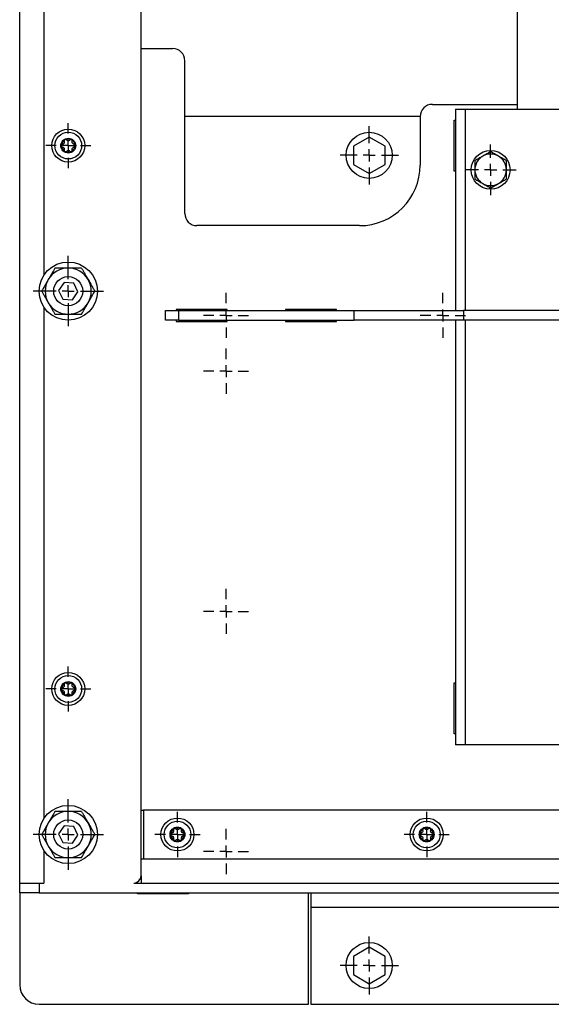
# Model space of a CAD drawing. Header units: millimetres. Extents: x 463 to 2096, y -476 to 715.
# Tile 3 of 8: x 767 to 986, y -193 to 213. Entities that reach past the tile are written whole.
import ezdxf

# ---------------------------------------------------------------- set-up
doc = ezdxf.new("R2010")
doc.units = ezdxf.units.MM
doc.layers.add('FOND_DE_PLAN', color=7, linetype='Continuous')

# ---------------------------------------------------------------- blocks, each defined once
blk = doc.blocks.new('SW_CENTERMARKSYMBOL_3')
at = {"layer": 'FOND_DE_PLAN', "color": 0}
for p, q in [((0, 5), (0, 14.5)), ((-5, 0), (-14.5, 0)), ((0, 0), (-2.5, 0)), ((0, 0), (0, 2.5)), ((0, 0), (0, -2.5)), ((0, 0), (2.5, 0)), ((5, 0), (14.5, 0)), ((0, -5), (0, -14.5))]:
    blk.add_line(p, q, dxfattribs=at)
blk = doc.blocks.new('SW_CENTERMARKSYMBOL_4')
at = {"layer": 'FOND_DE_PLAN', "color": 0}
for p, q in [((0, 5), (0, 14.5)), ((-5, 0), (-14.5, 0)), ((0, 0), (-2.5, 0)), ((0, 0), (0, 2.5)), ((0, 0), (0, -2.5)), ((0, 0), (2.5, 0)), ((5, 0), (14.5, 0)), ((0, -5), (0, -14.5))]:
    blk.add_line(p, q, dxfattribs=at)
blk = doc.blocks.new('SW_CENTERMARKSYMBOL_8')
at = {"layer": 'FOND_DE_PLAN', "color": 0}
for p, q in [((0, 5), (0, 9.3)), ((-5, 0), (-9.3, 0)), ((0, 0), (-2.5, 0)), ((0, 0), (0, 2.5)), ((0, 0), (0, -2.5)), ((0, 0), (2.5, 0)), ((5, 0), (9.3, 0)), ((0, -5), (0, -9.3))]:
    blk.add_line(p, q, dxfattribs=at)
blk = doc.blocks.new('SW_CENTERMARKSYMBOL_9')
at = {"layer": 'FOND_DE_PLAN', "color": 0}
for p, q in [((0, 5), (0, 9.3)), ((-5, 0), (-9.3, 0)), ((0, 0), (-2.5, 0)), ((0, 0), (0, 2.5)), ((0, 0), (0, -2.5)), ((0, 0), (2.5, 0)), ((5, 0), (9.3, 0)), ((0, -5), (0, -9.3))]:
    blk.add_line(p, q, dxfattribs=at)
blk = doc.blocks.new('SW_CENTERMARKSYMBOL_12')
at = {"layer": 'FOND_DE_PLAN', "color": 0}
for p, q in [((0, 5), (0, 10.5)), ((-5, 0), (-10.5, 0)), ((0, 0), (-2.5, 0)), ((0, 0), (0, 2.5)), ((0, 0), (0, -2.5)), ((0, 0), (2.5, 0)), ((5, 0), (10.5, 0)), ((0, -5), (0, -10.5))]:
    blk.add_line(p, q, dxfattribs=at)
blk = doc.blocks.new('SW_CENTERMARKSYMBOL_14')
at = {"layer": 'FOND_DE_PLAN', "color": 0}
for p, q in [((0, 5), (0, 9.3)), ((-5, 0), (-9.3, 0)), ((0, 0), (-2.5, 0)), ((0, 0), (0, 2.5)), ((0, 0), (0, -2.5)), ((0, 0), (2.5, 0)), ((5, 0), (9.3, 0)), ((0, -5), (0, -9.3))]:
    blk.add_line(p, q, dxfattribs=at)
blk = doc.blocks.new('SW_CENTERMARKSYMBOL_16')
at = {"layer": 'FOND_DE_PLAN', "color": 0}
for p, q in [((0, 5), (0, 9.3)), ((-5, 0), (-9.3, 0)), ((0, 0), (-2.5, 0)), ((0, 0), (0, 2.5)), ((0, 0), (0, -2.5)), ((0, 0), (2.5, 0)), ((5, 0), (9.3, 0)), ((0, -5), (0, -9.3))]:
    blk.add_line(p, q, dxfattribs=at)
blk = doc.blocks.new('SW_CENTERMARKSYMBOL_18')
at = {"layer": 'FOND_DE_PLAN', "color": 0}
for p, q in [((0, 5), (0, 12)), ((-5, 0), (-12, 0)), ((0, 0), (-2.5, 0)), ((0, 0), (0, 2.5)), ((0, 0), (0, -2.5)), ((0, 0), (2.5, 0)), ((5, 0), (12, 0)), ((0, -5), (0, -12))]:
    blk.add_line(p, q, dxfattribs=at)
blk = doc.blocks.new('SW_CENTERMARKSYMBOL_19')
at = {"layer": 'FOND_DE_PLAN', "color": 0}
for p, q in [((0, 5), (0, 12)), ((-5, 0), (-12, 0)), ((0, 0), (-2.5, 0)), ((0, 0), (0, 2.5)), ((0, 0), (0, -2.5)), ((0, 0), (2.5, 0)), ((5, 0), (12, 0)), ((0, -5), (0, -12))]:
    blk.add_line(p, q, dxfattribs=at)
blk = doc.blocks.new('SW_CENTERMARKSYMBOL_23')
at = {"layer": 'FOND_DE_PLAN', "color": 0}
for p, q in [((0, 5), (0, 9.3)), ((-5, 0), (-9.3, 0)), ((0, 0), (-2.5, 0)), ((0, 0), (0, 2.5)), ((0, 0), (0, -2.5)), ((0, 0), (2.5, 0)), ((5, 0), (9.3, 0)), ((0, -5), (0, -9.3))]:
    blk.add_line(p, q, dxfattribs=at)
blk = doc.blocks.new('SW_CENTERMARKSYMBOL_24')
at = {"layer": 'FOND_DE_PLAN', "color": 0}
for p, q in [((0, 5), (0, 9.3)), ((-5, 0), (-9.3, 0)), ((0, 0), (-2.5, 0)), ((0, 0), (0, 2.5)), ((0, 0), (0, -2.5)), ((0, 0), (2.5, 0)), ((5, 0), (9.3, 0)), ((0, -5), (0, -9.3))]:
    blk.add_line(p, q, dxfattribs=at)
blk = doc.blocks.new('SW_CENTERMARKSYMBOL_25')
at = {"layer": 'FOND_DE_PLAN', "color": 0}
for p, q in [((0, 5), (0, 9.3)), ((-5, 0), (-9.3, 0)), ((0, 0), (-2.5, 0)), ((0, 0), (0, 2.5)), ((0, 0), (0, -2.5)), ((0, 0), (2.5, 0)), ((5, 0), (9.3, 0)), ((0, -5), (0, -9.3))]:
    blk.add_line(p, q, dxfattribs=at)
blk = doc.blocks.new('SW_CENTERMARKSYMBOL_26')
at = {"layer": 'FOND_DE_PLAN', "color": 0}
for p, q in [((0, 5), (0, 9.3)), ((-5, 0), (-9.3, 0)), ((0, 0), (-2.5, 0)), ((0, 0), (0, 2.5)), ((0, 0), (0, -2.5)), ((0, 0), (2.5, 0)), ((5, 0), (9.3, 0)), ((0, -5), (0, -9.3))]:
    blk.add_line(p, q, dxfattribs=at)
blk = doc.blocks.new('SW_CENTERMARKSYMBOL_27')
at = {"layer": 'FOND_DE_PLAN', "color": 0}
for p, q in [((0, 5), (0, 9.3)), ((-5, 0), (-9.3, 0)), ((0, 0), (-2.5, 0)), ((0, 0), (0, 2.5)), ((0, 0), (0, -2.5)), ((0, 0), (2.5, 0)), ((5, 0), (9.3, 0)), ((0, -5), (0, -9.3))]:
    blk.add_line(p, q, dxfattribs=at)

msp = doc.modelspace()

# ---------------------------------------------------------------- linework, layer by layer
at = {"color": 7, "linetype": 'Continuous', "lineweight": 25}
for p, q in [((767.1, -143.1), (767.1, 390.9)), ((777.1, 390.9), (777.1, 107.53)), ((817.1, -140.1), (817.1, 377.93)), ((972.1, 354.9), (972.1, 175.9)), ((817.1, 200.9), (830.1, 200.9)), ((835.1, 132.9), (835.1, 195.9)), ((937.1, 177.9), (972.1, 177.9)), ((946.6, 175.9), (946.6, 92.9)), ((946.6, 175.9), (950.6, 175.9)), ((950.6, 175.9), (1021.6, 175.9)), ((932.1, 172.9), (835.1, 172.9)), ((932.1, 172.9), (932.1, 152.9)), ((946.1, 150.4), (946.1, 171.4)), ((946.1, 171.4), (946.6, 171.4)), ((911.1, 164.4), (904.6, 160.65)), ((917.6, 160.65), (911.1, 164.4)), ((904.6, 160.65), (904.6, 153.14)), ((917.6, 153.14), (917.6, 160.65)), ((904.6, 153.14), (911.1, 149.39)), ((911.1, 149.39), (917.6, 153.14)), ((946.6, 150.4), (946.1, 150.4)), ((907.1, 127.9), (840.1, 127.9)), ((785.37, 104.5), (783.11, 101.2)), ((789.36, 104.2), (785.37, 104.5)), ((791.09, 100.59), (789.36, 104.2)), ((783.11, 101.2), (784.84, 97.59)), ((784.84, 97.59), (788.83, 97.29)), ((788.83, 97.29), (791.09, 100.59)), ((777.1, 94.26), (777.1, -116.47)), ((852.6, 93.4), (831.6, 93.4)), ((831.6, 93.4), (831.6, 92.9)), ((842.1, 93.4), (842.1, 92.9)), ((845.6, 92.9), (845.78, 93.4)), ((846.96, 92.9), (847.18, 93.4)), ((850.72, 93.29), (850.93, 93.4)), ((852.6, 92.9), (852.6, 93.4)), ((897.6, 93.4), (876.6, 93.4)), ((876.6, 93.4), (876.6, 92.9)), ((897.6, 92.9), (897.6, 93.4)), ((827.1, 88.9), (827.1, 92.9)), ((827.1, 92.9), (832.59, 92.9)), ((832.59, 92.9), (832.59, 88.9)), ((832.59, 92.9), (904.84, 92.9)), ((904.84, 88.9), (904.84, 92.9)), ((904.84, 92.9), (949.92, 92.9)), ((949.92, 92.9), (949.92, 88.9)), ((1022.28, 92.9), (949.92, 92.9)), ((832.59, 88.9), (827.1, 88.9)), ((831.6, 88.9), (831.6, 88.4)), ((831.6, 88.4), (852.6, 88.4)), ((832.59, 88.9), (904.84, 88.9)), ((842.1, 88.9), (842.1, 88.4)), ((845.78, 88.4), (845.6, 88.9)), ((847.18, 88.4), (846.96, 88.9)), ((850.93, 88.4), (850.72, 88.5)), ((852.6, 88.4), (852.6, 88.9)), ((876.6, 88.9), (876.6, 88.4)), ((876.6, 88.4), (897.6, 88.4)), ((897.6, 88.4), (897.6, 88.9)), ((949.92, 88.9), (904.84, 88.9)), ((946.6, 88.9), (946.6, -86.1)), ((1022.28, 88.9), (949.92, 88.9)), ((946.1, -60.6), (946.6, -60.6)), ((946.1, -81.6), (946.1, -60.6)), ((946.6, -81.6), (946.1, -81.6)), ((950.6, -86.1), (946.6, -86.1)), ((1021.6, -86.1), (950.6, -86.1)), ((817.1, -113.1), (818.1, -113.1)), ((818.1, -113.1), (818.1, -133.1)), ((1154.1, -113.1), (818.1, -113.1)), ((785.37, -119.5), (783.11, -122.8)), ((789.36, -119.8), (785.37, -119.5)), ((791.09, -123.41), (789.36, -119.8)), ((783.11, -122.8), (784.84, -126.41)), ((788.83, -126.71), (791.09, -123.41)), ((777.1, -129.74), (777.1, -143.1)), ((784.84, -126.41), (788.83, -126.71)), ((817.1, -133.1), (818.1, -133.1)), ((818.1, -133.1), (1154.1, -133.1)), ((817.1, -140.1), (817.1, -143.1)), ((767.1, -147.1), (767.1, -143.1)), ((767.1, -143.1), (775.1, -143.1)), ((775.1, -143.1), (775.1, -147.1)), ((775.1, -143.1), (777.1, -143.1)), ((814.1, -143.1), (1158.1, -143.1)), ((775.1, -147.1), (767.1, -147.1)), ((767.1, -147.1), (767.1, -185.1)), ((775.1, -147.1), (1197.1, -147.1)), ((815.6, -147.6), (815.6, -147.1)), ((836.6, -147.6), (815.6, -147.6)), ((836.6, -147.1), (836.6, -147.6)), ((886.1, -193.1), (886.1, -147.1)), ((887.1, -147.1), (887.1, -153.1)), ((887.1, -153.1), (1085.1, -153.1)), ((887.1, -153.1), (887.1, -193.1)), ((911.1, -169.6), (904.6, -173.35)), ((917.6, -173.35), (911.1, -169.6)), ((904.6, -173.35), (904.6, -180.86)), ((917.6, -180.86), (917.6, -173.35)), ((904.6, -180.86), (911.1, -184.61)), ((911.1, -184.61), (917.6, -180.86)), ((775.1, -193.1), (886.1, -193.1)), ((887.1, -193.1), (1085.1, -193.1))]:
    msp.add_line(p, q, dxfattribs=at)
at = {"color": 8, "linetype": 'Continuous', "lineweight": 25}
for p, q in [((950.6, 175.9), (950.6, 92.9)), ((950.6, 88.9), (950.6, -86.1))]:
    msp.add_line(p, q, dxfattribs=at)
at = {"color": 7, "linetype": 'Continuous', "lineweight": 25, "flags": 128}
for points in [[(849.79, 92.9), (850.14, 93.24), (850.34, 93.4)], [(850.2, 92.9), (850.42, 93.08), (850.72, 93.29)], [(850.34, 88.4), (850.14, 88.55), (849.79, 88.9)], [(850.72, 88.5), (850.42, 88.71), (850.2, 88.9)]]:
    msp.add_lwpolyline(points, dxfattribs=at)
at = {"color": 7, "linetype": 'Continuous', "lineweight": 25}
for centre, radius in [((787.1, 160.9), 6.8), ((787.1, 160.9), 5.52), ((787.1, 160.9), 3.06), ((911.1, 156.9), 9.5), ((961.1, 150.9), 8), ((787.1, 100.9), 12), ((787.1, 100.9), 6), ((787.1, -63.1), 6.8), ((787.1, -63.1), 5.52), ((787.1, -63.1), 3.06), ((787.1, -123.1), 12), ((787.1, -123.1), 6), ((832.1, -123.1), 6.8), ((832.1, -123.1), 5.52), ((934.77, -123.1), 6.8), ((934.77, -123.1), 5.52), ((832.1, -123.1), 3.06), ((934.77, -123.1), 3.06), ((911.1, -177.1), 9.5)]:
    msp.add_circle(centre, radius, dxfattribs=at)
for centre, radius, start, end in [((830.1, 195.9), 5, 0, 90), ((937.1, 172.9), 5, 90, 180), ((787.1, 160.9), 2.76, 120, 180), ((787.1, 160.9), 2.76, 60, 120), ((787.1, 160.9), 2.76, 0, 60), ((787.1, 160.9), 2.76, 180, 240), ((787.1, 160.9), 2.76, 240, 300), ((787.1, 160.9), 2.76, 300, 0), ((961.1, 150.9), 6.5, 120, 180), ((961.1, 150.9), 6.5, 60, 120), ((961.1, 150.9), 6.5, 0, 60), ((907.1, 152.9), 25, 270, 0), ((961.1, 150.9), 6.5, 180, 240), ((961.1, 150.9), 6.5, 300, 0), ((961.1, 150.9), 6.5, 240, 300), ((840.1, 132.9), 5, 180, 270), ((787.1, 100.9), 9.5, 90, 150), ((787.1, 100.9), 9.5, 30, 90), ((787.1, 100.9), 9.5, 150, 210), ((787.1, 100.9), 9.5, 330, 30), ((787.1, 100.9), 9.5, 210, 270), ((787.1, 100.9), 9.5, 270, 330), ((787.1, -63.1), 2.76, 120, 180), ((787.1, -63.1), 2.76, 60, 120), ((787.1, -63.1), 2.76, 0, 60), ((787.1, -63.1), 2.76, 180, 240), ((787.1, -63.1), 2.76, 300, 0), ((787.1, -63.1), 2.76, 240, 300), ((787.1, -123.1), 9.5, 90, 150), ((787.1, -123.1), 9.5, 30, 90), ((787.1, -123.1), 9.5, 150, 210), ((787.1, -123.1), 9.5, 330, 30), ((832.1, -123.1), 2.76, 120, 180), ((832.1, -123.1), 2.76, 60, 120), ((832.1, -123.1), 2.76, 0, 60), ((934.77, -123.1), 2.76, 120, 180), ((934.77, -123.1), 2.76, 60, 120), ((934.77, -123.1), 2.76, 0, 60), ((832.1, -123.1), 2.76, 180, 240), ((832.1, -123.1), 2.76, 240, 300), ((832.1, -123.1), 2.76, 300, 0), ((934.77, -123.1), 2.76, 180, 240), ((934.77, -123.1), 2.76, 240, 300), ((934.77, -123.1), 2.76, 300, 0), ((787.1, -123.1), 9.5, 210, 270), ((787.1, -123.1), 9.5, 270, 330), ((814.1, -140.1), 3, 270, 0), ((775.1, -185.1), 8, 180, 270)]:
    msp.add_arc(centre, radius, start, end, dxfattribs=at)
for points, knots in [([(785.45, 162.59), (785.48, 162.48), (785.5, 162.37), (785.47, 162.13), (785.43, 162.01), (785.31, 161.79), (785.22, 161.69), (785.03, 161.55), (784.92, 161.51), (784.81, 161.48)], [0, 0, 0, 0, 0.25, 0.25, 0.5, 0.5, 0.75, 0.75, 1, 1, 1, 1]), ([(785.72, 163.29), (785.6, 163.21), (785.51, 163.1), (785.41, 162.85), (785.41, 162.71), (785.45, 162.59)], [0, 0, 0, 0, 0.5, 0.5, 1, 1, 1, 1]), ([(786.46, 163.17), (786.38, 163.27), (786.26, 163.33), (785.99, 163.38), (785.85, 163.36), (785.72, 163.29)], [0, 0, 0, 0, 0.5, 0.5, 1, 1, 1, 1]), ([(787.74, 163.17), (787.67, 163.09), (787.57, 163.02), (787.35, 162.92), (787.23, 162.9), (786.98, 162.9), (786.85, 162.92), (786.63, 163.02), (786.54, 163.09), (786.46, 163.17)], [0, 0, 0, 0, 0.25, 0.25, 0.5, 0.5, 0.75, 0.75, 1, 1, 1, 1]), ([(788.48, 163.29), (788.36, 163.36), (788.21, 163.38), (787.95, 163.33), (787.83, 163.27), (787.74, 163.17)], [0, 0, 0, 0, 0.5, 0.5, 1, 1, 1, 1]), ([(788.76, 162.59), (788.79, 162.71), (788.79, 162.85), (788.7, 163.1), (788.61, 163.21), (788.48, 163.29)], [0, 0, 0, 0, 0.5, 0.5, 1, 1, 1, 1]), ([(789.4, 161.48), (789.29, 161.51), (789.18, 161.55), (788.99, 161.69), (788.9, 161.79), (788.77, 162), (788.73, 162.13), (788.71, 162.36), (788.72, 162.48), (788.76, 162.59)], [0, 0, 0, 0, 0.25, 0.25, 0.5, 0.5, 0.75, 0.75, 1, 1, 1, 1]), ([(784.81, 161.48), (784.69, 161.45), (784.57, 161.38), (784.4, 161.18), (784.34, 161.04), (784.34, 160.9)], [0, 0, 0, 0, 0.5, 0.5, 1, 1, 1, 1]), ([(784.34, 160.9), (784.34, 160.75), (784.39, 160.62), (784.57, 160.41), (784.69, 160.34), (784.81, 160.31)], [0, 0, 0, 0, 0.5, 0.5, 1, 1, 1, 1]), ([(784.81, 160.31), (784.92, 160.29), (785.03, 160.24), (785.22, 160.1), (785.31, 160.01), (785.43, 159.79), (785.47, 159.66), (785.5, 159.43), (785.48, 159.31), (785.45, 159.2)], [0, 0, 0, 0, 0.25, 0.25, 0.5, 0.5, 0.75, 0.75, 1, 1, 1, 1]), ([(785.45, 159.2), (785.41, 159.08), (785.41, 158.94), (785.51, 158.69), (785.6, 158.58), (785.72, 158.5)], [0, 0, 0, 0, 0.5, 0.5, 1, 1, 1, 1]), ([(785.72, 158.5), (785.84, 158.43), (785.99, 158.41), (786.26, 158.46), (786.38, 158.52), (786.46, 158.62)], [0, 0, 0, 0, 0.5, 0.5, 1, 1, 1, 1]), ([(786.46, 158.62), (786.54, 158.7), (786.63, 158.77), (786.85, 158.87), (786.98, 158.9), (787.23, 158.9), (787.35, 158.87), (787.57, 158.77), (787.67, 158.7), (787.74, 158.62)], [0, 0, 0, 0, 0.25, 0.25, 0.5, 0.5, 0.75, 0.75, 1, 1, 1, 1]), ([(787.74, 158.62), (787.83, 158.52), (787.95, 158.46), (788.21, 158.41), (788.36, 158.43), (788.48, 158.5)], [0, 0, 0, 0, 0.5, 0.5, 1, 1, 1, 1]), ([(788.48, 158.5), (788.6, 158.58), (788.7, 158.69), (788.79, 158.94), (788.79, 159.08), (788.76, 159.2)], [0, 0, 0, 0, 0.5, 0.5, 1, 1, 1, 1]), ([(788.76, 159.2), (788.72, 159.31), (788.71, 159.42), (788.73, 159.66), (788.77, 159.79), (788.9, 160), (788.98, 160.1), (789.18, 160.24), (789.29, 160.29), (789.4, 160.31)], [0, 0, 0, 0, 0.25, 0.25, 0.5, 0.5, 0.75, 0.75, 1, 1, 1, 1]), ([(789.86, 160.9), (789.86, 161.04), (789.81, 161.18), (789.64, 161.38), (789.52, 161.45), (789.4, 161.48)], [0, 0, 0, 0, 0.5, 0.5, 1, 1, 1, 1]), ([(789.4, 160.31), (789.52, 160.34), (789.64, 160.41), (789.81, 160.61), (789.86, 160.75), (789.86, 160.9)], [0, 0, 0, 0, 0.5, 0.5, 1, 1, 1, 1]), ([(961.1, 158.4), (960.58, 158.1), (960.04, 157.79), (959.23, 157.32), (958.96, 157.16), (958.41, 156.84), (958.13, 156.68), (957.85, 156.52)], [0, 0, 0, 0, 0.5, 0.5, 0.75, 0.75, 1, 1, 1, 1]), ([(964.35, 156.52), (964.08, 156.68), (963.8, 156.84), (963.25, 157.16), (962.98, 157.32), (962.17, 157.79), (961.63, 158.09), (961.1, 158.4)], [0, 0, 0, 0, 0.25, 0.25, 0.5, 0.5, 1, 1, 1, 1]), ([(957.85, 156.52), (957.3, 156.2), (956.75, 155.89), (955.67, 155.26), (955.13, 154.95), (954.6, 154.65)], [0, 0, 0, 0, 0.5, 0.5, 1, 1, 1, 1]), ([(954.6, 154.65), (954.6, 154.03), (954.6, 153.42), (954.6, 152.17), (954.6, 151.53), (954.6, 150.9)], [0, 0, 0, 0, 0.5, 0.5, 1, 1, 1, 1]), ([(967.6, 154.65), (967.07, 154.95), (966.54, 155.26), (965.45, 155.89), (964.91, 156.2), (964.35, 156.52)], [0, 0, 0, 0, 0.5, 0.5, 1, 1, 1, 1]), ([(967.6, 150.9), (967.6, 151.21), (967.6, 151.53), (967.6, 152.17), (967.6, 152.48), (967.6, 153.42), (967.6, 154.04), (967.6, 154.65)], [0, 0, 0, 0, 0.25, 0.25, 0.5, 0.5, 1, 1, 1, 1]), ([(954.6, 150.9), (954.6, 150.58), (954.6, 150.26), (954.6, 149.62), (954.6, 149.31), (954.6, 148.37), (954.6, 147.75), (954.6, 147.14)], [0, 0, 0, 0, 0.25, 0.25, 0.5, 0.5, 1, 1, 1, 1]), ([(967.6, 147.14), (967.6, 147.76), (967.6, 148.37), (967.6, 149.62), (967.6, 150.26), (967.6, 150.9)], [0, 0, 0, 0, 0.5, 0.5, 1, 1, 1, 1]), ([(954.6, 147.14), (955.13, 146.84), (955.67, 146.53), (956.75, 145.9), (957.3, 145.59), (957.85, 145.27)], [0, 0, 0, 0, 0.5, 0.5, 1, 1, 1, 1]), ([(964.35, 145.27), (964.91, 145.59), (965.45, 145.9), (966.54, 146.53), (967.07, 146.84), (967.6, 147.14)], [0, 0, 0, 0, 0.5, 0.5, 1, 1, 1, 1]), ([(957.85, 145.27), (958.13, 145.11), (958.41, 144.95), (958.95, 144.63), (959.23, 144.47), (960.04, 144), (960.57, 143.7), (961.1, 143.39)], [0, 0, 0, 0, 0.25, 0.25, 0.5, 0.5, 1, 1, 1, 1]), ([(961.1, 143.39), (961.63, 143.69), (962.16, 144), (962.97, 144.47), (963.25, 144.63), (963.8, 144.95), (964.08, 145.11), (964.35, 145.27)], [0, 0, 0, 0, 0.5, 0.5, 0.75, 0.75, 1, 1, 1, 1]), ([(781.62, 110.4), (781.19, 109.65), (780.75, 108.89), (780.06, 107.7), (779.83, 107.3), (779.36, 106.48), (779.12, 106.06), (778.88, 105.65)], [0, 0, 0, 0, 0.5, 0.5, 0.75, 0.75, 1, 1, 1, 1]), ([(787.1, 110.4), (786.15, 110.4), (785.21, 110.4), (783.36, 110.4), (782.48, 110.4), (781.62, 110.4)], [0, 0, 0, 0, 0.5, 0.5, 1, 1, 1, 1]), ([(792.59, 110.4), (791.73, 110.4), (790.85, 110.4), (789.48, 110.4), (789.02, 110.4), (788.07, 110.4), (787.58, 110.4), (787.1, 110.4)], [0, 0, 0, 0, 0.5, 0.5, 0.75, 0.75, 1, 1, 1, 1]), ([(792.59, 110.4), (792.8, 110.03), (793.02, 109.65), (793.46, 108.88), (793.69, 108.49), (794.15, 107.69), (794.38, 107.29), (794.73, 106.68), (794.85, 106.48), (795.09, 106.06), (795.21, 105.85), (795.33, 105.65)], [0, 0, 0, 0, 0.25, 0.25, 0.5, 0.5, 0.75, 0.75, 0.875, 0.875, 1, 1, 1, 1]), ([(778.88, 105.65), (778.4, 104.82), (777.93, 104.01), (777, 102.41), (776.56, 101.64), (776.13, 100.9)], [0, 0, 0, 0, 0.5, 0.5, 1, 1, 1, 1]), ([(795.33, 105.65), (795.81, 104.81), (796.28, 104), (796.97, 102.8), (797.2, 102.41), (797.64, 101.64), (797.86, 101.26), (798.07, 100.9)], [0, 0, 0, 0, 0.5, 0.5, 0.75, 0.75, 1, 1, 1, 1]), ([(776.13, 100.9), (776.35, 100.53), (776.56, 100.15), (777.01, 99.38), (777.23, 98.99), (777.69, 98.19), (777.92, 97.79), (778.28, 97.18), (778.4, 96.98), (778.63, 96.56), (778.75, 96.35), (778.88, 96.15)], [0, 0, 0, 0, 0.25, 0.25, 0.5, 0.5, 0.75, 0.75, 0.875, 0.875, 1, 1, 1, 1]), ([(795.33, 96.15), (795.81, 96.97), (796.28, 97.78), (797.2, 99.39), (797.64, 100.15), (798.07, 100.9)], [0, 0, 0, 0, 0.5, 0.5, 1, 1, 1, 1]), ([(778.88, 96.15), (779.36, 95.31), (779.83, 94.5), (780.52, 93.3), (780.75, 92.91), (781.19, 92.14), (781.41, 91.76), (781.62, 91.4)], [0, 0, 0, 0, 0.5, 0.5, 0.75, 0.75, 1, 1, 1, 1]), ([(792.59, 91.4), (793.02, 92.14), (793.46, 92.9), (794.14, 94.09), (794.37, 94.49), (794.85, 95.31), (795.09, 95.73), (795.33, 96.15)], [0, 0, 0, 0, 0.5, 0.5, 0.75, 0.75, 1, 1, 1, 1]), ([(851.46, 93.17), (851.38, 93.27), (851.26, 93.33), (850.99, 93.38), (850.85, 93.36), (850.72, 93.29)], [0, 0, 0, 0, 0.5, 0.5, 1, 1, 1, 1]), ([(781.62, 91.4), (782.48, 91.4), (783.36, 91.4), (784.72, 91.4), (785.19, 91.4), (786.13, 91.4), (786.62, 91.4), (787.1, 91.4)], [0, 0, 0, 0, 0.5, 0.5, 0.75, 0.75, 1, 1, 1, 1]), ([(787.1, 91.4), (788.06, 91.4), (788.99, 91.4), (790.84, 91.4), (791.73, 91.4), (792.59, 91.4)], [0, 0, 0, 0, 0.5, 0.5, 1, 1, 1, 1]), ([(850.72, 93.29), (850.71, 93.28), (850.65, 93.24), (850.55, 93.15), (850.47, 93.02), (850.45, 92.93), (850.44, 92.9)], [0, 0, 0, 0, 0.061598, 0.426656, 0.793967, 1, 1, 1, 1]), ([(852.6, 93.07), (852.58, 93.04), (852.49, 92.97), (852.29, 92.9), (852.04, 92.89), (851.8, 92.94), (851.61, 93.04), (851.51, 93.13), (851.46, 93.17)], [0, 0, 0, 0, 0.086537, 0.283636, 0.481776, 0.656616, 0.839895, 1, 1, 1, 1]), ([(850.45, 88.9), (850.45, 88.86), (850.47, 88.75), (850.58, 88.61), (850.68, 88.54), (850.72, 88.5)], [0, 0, 0, 0, 0.254897, 0.677246, 1, 1, 1, 1]), ([(850.72, 88.5), (850.84, 88.43), (850.99, 88.41), (851.26, 88.46), (851.38, 88.52), (851.46, 88.62)], [0, 0, 0, 0, 0.5, 0.5, 1, 1, 1, 1]), ([(851.46, 88.62), (851.53, 88.68), (851.66, 88.79), (851.91, 88.89), (852.17, 88.91), (852.4, 88.85), (852.55, 88.79), (852.6, 88.74), (852.6, 88.74)], [0, 0, 0, 0, 0.237191, 0.435876, 0.63561, 0.811857, 0.99661, 1, 1, 1, 1]), ([(785.72, -60.71), (785.6, -60.79), (785.51, -60.9), (785.41, -61.15), (785.41, -61.29), (785.45, -61.41)], [0, 0, 0, 0, 0.5, 0.5, 1, 1, 1, 1]), ([(786.46, -60.83), (786.38, -60.73), (786.26, -60.67), (785.99, -60.62), (785.85, -60.64), (785.72, -60.71)], [0, 0, 0, 0, 0.5, 0.5, 1, 1, 1, 1]), ([(787.74, -60.83), (787.67, -60.91), (787.57, -60.98), (787.35, -61.08), (787.23, -61.1), (786.98, -61.1), (786.85, -61.08), (786.63, -60.98), (786.54, -60.91), (786.46, -60.83)], [0, 0, 0, 0, 0.25, 0.25, 0.5, 0.5, 0.75, 0.75, 1, 1, 1, 1]), ([(788.48, -60.71), (788.36, -60.64), (788.21, -60.62), (787.95, -60.67), (787.83, -60.73), (787.74, -60.83)], [0, 0, 0, 0, 0.5, 0.5, 1, 1, 1, 1]), ([(788.76, -61.41), (788.79, -61.29), (788.79, -61.15), (788.7, -60.9), (788.61, -60.79), (788.48, -60.71)], [0, 0, 0, 0, 0.5, 0.5, 1, 1, 1, 1]), ([(784.81, -62.52), (784.69, -62.55), (784.57, -62.62), (784.4, -62.82), (784.34, -62.96), (784.34, -63.1)], [0, 0, 0, 0, 0.5, 0.5, 1, 1, 1, 1]), ([(784.34, -63.1), (784.34, -63.25), (784.39, -63.38), (784.57, -63.59), (784.69, -63.66), (784.81, -63.69)], [0, 0, 0, 0, 0.5, 0.5, 1, 1, 1, 1]), ([(785.45, -61.41), (785.48, -61.52), (785.5, -61.63), (785.47, -61.87), (785.43, -61.99), (785.31, -62.21), (785.22, -62.31), (785.03, -62.45), (784.92, -62.49), (784.81, -62.52)], [0, 0, 0, 0, 0.25, 0.25, 0.5, 0.5, 0.75, 0.75, 1, 1, 1, 1]), ([(784.81, -63.69), (784.92, -63.71), (785.03, -63.76), (785.22, -63.9), (785.31, -63.99), (785.43, -64.21), (785.47, -64.34), (785.5, -64.57), (785.48, -64.69), (785.45, -64.8)], [0, 0, 0, 0, 0.25, 0.25, 0.5, 0.5, 0.75, 0.75, 1, 1, 1, 1]), ([(785.45, -64.8), (785.41, -64.92), (785.41, -65.06), (785.51, -65.31), (785.6, -65.42), (785.72, -65.5)], [0, 0, 0, 0, 0.5, 0.5, 1, 1, 1, 1]), ([(788.48, -65.5), (788.6, -65.42), (788.7, -65.31), (788.79, -65.06), (788.79, -64.92), (788.76, -64.8)], [0, 0, 0, 0, 0.5, 0.5, 1, 1, 1, 1]), ([(789.4, -62.52), (789.29, -62.49), (789.18, -62.45), (788.99, -62.31), (788.9, -62.21), (788.77, -62), (788.73, -61.87), (788.71, -61.64), (788.72, -61.52), (788.76, -61.41)], [0, 0, 0, 0, 0.25, 0.25, 0.5, 0.5, 0.75, 0.75, 1, 1, 1, 1]), ([(788.76, -64.8), (788.72, -64.69), (788.71, -64.58), (788.73, -64.34), (788.77, -64.21), (788.9, -64), (788.98, -63.9), (789.18, -63.76), (789.29, -63.71), (789.4, -63.69)], [0, 0, 0, 0, 0.25, 0.25, 0.5, 0.5, 0.75, 0.75, 1, 1, 1, 1]), ([(789.86, -63.1), (789.86, -62.96), (789.81, -62.82), (789.64, -62.62), (789.52, -62.55), (789.4, -62.52)], [0, 0, 0, 0, 0.5, 0.5, 1, 1, 1, 1]), ([(789.4, -63.69), (789.52, -63.66), (789.64, -63.59), (789.81, -63.39), (789.86, -63.25), (789.86, -63.1)], [0, 0, 0, 0, 0.5, 0.5, 1, 1, 1, 1]), ([(785.72, -65.5), (785.84, -65.57), (785.99, -65.59), (786.26, -65.54), (786.38, -65.48), (786.46, -65.38)], [0, 0, 0, 0, 0.5, 0.5, 1, 1, 1, 1]), ([(786.46, -65.38), (786.54, -65.3), (786.63, -65.23), (786.85, -65.13), (786.98, -65.1), (787.23, -65.1), (787.35, -65.13), (787.57, -65.23), (787.67, -65.3), (787.74, -65.38)], [0, 0, 0, 0, 0.25, 0.25, 0.5, 0.5, 0.75, 0.75, 1, 1, 1, 1]), ([(787.74, -65.38), (787.83, -65.48), (787.95, -65.54), (788.21, -65.59), (788.36, -65.57), (788.48, -65.5)], [0, 0, 0, 0, 0.5, 0.5, 1, 1, 1, 1]), ([(781.62, -113.6), (781.19, -114.35), (780.75, -115.11), (780.06, -116.3), (779.83, -116.7), (779.36, -117.52), (779.12, -117.94), (778.88, -118.35)], [0, 0, 0, 0, 0.5, 0.5, 0.75, 0.75, 1, 1, 1, 1]), ([(787.1, -113.6), (786.15, -113.6), (785.21, -113.6), (783.36, -113.6), (782.48, -113.6), (781.62, -113.6)], [0, 0, 0, 0, 0.5, 0.5, 1, 1, 1, 1]), ([(792.59, -113.6), (791.73, -113.6), (790.85, -113.6), (789.48, -113.6), (789.02, -113.6), (788.07, -113.6), (787.58, -113.6), (787.1, -113.6)], [0, 0, 0, 0, 0.5, 0.5, 0.75, 0.75, 1, 1, 1, 1]), ([(792.59, -113.6), (792.8, -113.97), (793.02, -114.35), (793.46, -115.12), (793.69, -115.51), (794.15, -116.31), (794.38, -116.71), (794.73, -117.32), (794.85, -117.52), (795.09, -117.94), (795.21, -118.15), (795.33, -118.35)], [0, 0, 0, 0, 0.25, 0.25, 0.5, 0.5, 0.75, 0.75, 0.875, 0.875, 1, 1, 1, 1]), ([(778.88, -118.35), (778.4, -119.18), (777.93, -119.99), (777, -121.59), (776.56, -122.36), (776.13, -123.1)], [0, 0, 0, 0, 0.5, 0.5, 1, 1, 1, 1]), ([(795.33, -118.35), (795.81, -119.19), (796.28, -120), (796.97, -121.2), (797.2, -121.59), (797.64, -122.36), (797.86, -122.74), (798.07, -123.1)], [0, 0, 0, 0, 0.5, 0.5, 0.75, 0.75, 1, 1, 1, 1]), ([(830.45, -121.41), (830.48, -121.52), (830.5, -121.63), (830.47, -121.87), (830.43, -121.99), (830.31, -122.21), (830.22, -122.31), (830.03, -122.45), (829.92, -122.49), (829.81, -122.52)], [0, 0, 0, 0, 0.25, 0.25, 0.5, 0.5, 0.75, 0.75, 1, 1, 1, 1]), ([(830.72, -120.71), (830.6, -120.79), (830.51, -120.9), (830.41, -121.15), (830.41, -121.29), (830.45, -121.41)], [0, 0, 0, 0, 0.5, 0.5, 1, 1, 1, 1]), ([(831.46, -120.83), (831.38, -120.73), (831.26, -120.67), (830.99, -120.62), (830.85, -120.64), (830.72, -120.71)], [0, 0, 0, 0, 0.5, 0.5, 1, 1, 1, 1]), ([(832.74, -120.83), (832.67, -120.91), (832.57, -120.98), (832.35, -121.08), (832.23, -121.1), (831.98, -121.1), (831.85, -121.08), (831.63, -120.98), (831.54, -120.91), (831.46, -120.83)], [0, 0, 0, 0, 0.25, 0.25, 0.5, 0.5, 0.75, 0.75, 1, 1, 1, 1]), ([(833.48, -120.71), (833.36, -120.64), (833.21, -120.62), (832.95, -120.67), (832.83, -120.73), (832.74, -120.83)], [0, 0, 0, 0, 0.5, 0.5, 1, 1, 1, 1]), ([(833.76, -121.41), (833.79, -121.29), (833.79, -121.15), (833.7, -120.9), (833.61, -120.79), (833.48, -120.71)], [0, 0, 0, 0, 0.5, 0.5, 1, 1, 1, 1]), ([(834.4, -122.52), (834.29, -122.49), (834.18, -122.45), (833.99, -122.31), (833.9, -122.21), (833.77, -122), (833.73, -121.87), (833.71, -121.64), (833.72, -121.52), (833.76, -121.41)], [0, 0, 0, 0, 0.25, 0.25, 0.5, 0.5, 0.75, 0.75, 1, 1, 1, 1]), ([(933.12, -121.41), (933.15, -121.52), (933.16, -121.63), (933.14, -121.87), (933.1, -121.99), (932.98, -122.21), (932.89, -122.31), (932.69, -122.45), (932.59, -122.49), (932.48, -122.52)], [0, 0, 0, 0, 0.25, 0.25, 0.5, 0.5, 0.75, 0.75, 1, 1, 1, 1]), ([(933.39, -120.71), (933.27, -120.79), (933.17, -120.9), (933.08, -121.15), (933.08, -121.29), (933.12, -121.41)], [0, 0, 0, 0, 0.5, 0.5, 1, 1, 1, 1]), ([(934.13, -120.83), (934.04, -120.73), (933.92, -120.67), (933.66, -120.62), (933.51, -120.64), (933.39, -120.71)], [0, 0, 0, 0, 0.5, 0.5, 1, 1, 1, 1]), ([(935.41, -120.83), (935.33, -120.91), (935.24, -120.98), (935.02, -121.08), (934.9, -121.1), (934.65, -121.1), (934.52, -121.08), (934.3, -120.98), (934.21, -120.91), (934.13, -120.83)], [0, 0, 0, 0, 0.25, 0.25, 0.5, 0.5, 0.75, 0.75, 1, 1, 1, 1]), ([(936.15, -120.71), (936.03, -120.64), (935.88, -120.62), (935.61, -120.67), (935.5, -120.73), (935.41, -120.83)], [0, 0, 0, 0, 0.5, 0.5, 1, 1, 1, 1]), ([(936.42, -121.41), (936.46, -121.29), (936.46, -121.15), (936.37, -120.9), (936.27, -120.79), (936.15, -120.71)], [0, 0, 0, 0, 0.5, 0.5, 1, 1, 1, 1]), ([(937.06, -122.52), (936.95, -122.49), (936.85, -122.45), (936.65, -122.31), (936.56, -122.21), (936.44, -122), (936.4, -121.87), (936.38, -121.64), (936.39, -121.52), (936.42, -121.41)], [0, 0, 0, 0, 0.25, 0.25, 0.5, 0.5, 0.75, 0.75, 1, 1, 1, 1]), ([(776.13, -123.1), (776.35, -123.47), (776.56, -123.85), (777.01, -124.62), (777.23, -125.01), (777.69, -125.81), (777.92, -126.21), (778.28, -126.82), (778.4, -127.02), (778.63, -127.44), (778.75, -127.65), (778.88, -127.85)], [0, 0, 0, 0, 0.25, 0.25, 0.5, 0.5, 0.75, 0.75, 0.875, 0.875, 1, 1, 1, 1]), ([(795.33, -127.85), (795.81, -127.03), (796.28, -126.22), (797.2, -124.61), (797.64, -123.85), (798.07, -123.1)], [0, 0, 0, 0, 0.5, 0.5, 1, 1, 1, 1]), ([(829.81, -122.52), (829.69, -122.55), (829.57, -122.62), (829.4, -122.82), (829.34, -122.96), (829.34, -123.1)], [0, 0, 0, 0, 0.5, 0.5, 1, 1, 1, 1]), ([(829.34, -123.1), (829.34, -123.25), (829.39, -123.38), (829.57, -123.59), (829.69, -123.66), (829.81, -123.69)], [0, 0, 0, 0, 0.5, 0.5, 1, 1, 1, 1]), ([(829.81, -123.69), (829.92, -123.71), (830.03, -123.76), (830.22, -123.9), (830.31, -123.99), (830.43, -124.21), (830.47, -124.34), (830.5, -124.57), (830.48, -124.69), (830.45, -124.8)], [0, 0, 0, 0, 0.25, 0.25, 0.5, 0.5, 0.75, 0.75, 1, 1, 1, 1]), ([(830.45, -124.8), (830.41, -124.92), (830.41, -125.06), (830.51, -125.31), (830.6, -125.42), (830.72, -125.5)], [0, 0, 0, 0, 0.5, 0.5, 1, 1, 1, 1]), ([(830.72, -125.5), (830.84, -125.57), (830.99, -125.59), (831.26, -125.54), (831.38, -125.48), (831.46, -125.38)], [0, 0, 0, 0, 0.5, 0.5, 1, 1, 1, 1]), ([(831.46, -125.38), (831.54, -125.3), (831.63, -125.23), (831.85, -125.13), (831.98, -125.1), (832.23, -125.1), (832.35, -125.13), (832.57, -125.23), (832.67, -125.3), (832.74, -125.38)], [0, 0, 0, 0, 0.25, 0.25, 0.5, 0.5, 0.75, 0.75, 1, 1, 1, 1]), ([(832.74, -125.38), (832.83, -125.48), (832.95, -125.54), (833.21, -125.59), (833.36, -125.57), (833.48, -125.5)], [0, 0, 0, 0, 0.5, 0.5, 1, 1, 1, 1]), ([(833.48, -125.5), (833.6, -125.42), (833.7, -125.31), (833.79, -125.06), (833.79, -124.92), (833.76, -124.8)], [0, 0, 0, 0, 0.5, 0.5, 1, 1, 1, 1]), ([(833.76, -124.8), (833.72, -124.69), (833.71, -124.58), (833.73, -124.34), (833.77, -124.21), (833.9, -124), (833.98, -123.9), (834.18, -123.76), (834.29, -123.71), (834.4, -123.69)], [0, 0, 0, 0, 0.25, 0.25, 0.5, 0.5, 0.75, 0.75, 1, 1, 1, 1]), ([(834.86, -123.1), (834.86, -122.96), (834.81, -122.82), (834.64, -122.62), (834.52, -122.55), (834.4, -122.52)], [0, 0, 0, 0, 0.5, 0.5, 1, 1, 1, 1]), ([(834.4, -123.69), (834.52, -123.66), (834.64, -123.59), (834.81, -123.39), (834.86, -123.25), (834.86, -123.1)], [0, 0, 0, 0, 0.5, 0.5, 1, 1, 1, 1]), ([(932.48, -122.52), (932.35, -122.55), (932.24, -122.62), (932.06, -122.82), (932.01, -122.96), (932.01, -123.1)], [0, 0, 0, 0, 0.5, 0.5, 1, 1, 1, 1]), ([(932.01, -123.1), (932.01, -123.25), (932.06, -123.38), (932.24, -123.59), (932.35, -123.66), (932.48, -123.69)], [0, 0, 0, 0, 0.5, 0.5, 1, 1, 1, 1]), ([(932.48, -123.69), (932.59, -123.71), (932.69, -123.76), (932.89, -123.9), (932.97, -123.99), (933.1, -124.21), (933.14, -124.34), (933.16, -124.57), (933.15, -124.69), (933.12, -124.8)], [0, 0, 0, 0, 0.25, 0.25, 0.5, 0.5, 0.75, 0.75, 1, 1, 1, 1]), ([(933.12, -124.8), (933.08, -124.92), (933.08, -125.06), (933.17, -125.31), (933.27, -125.42), (933.39, -125.5)], [0, 0, 0, 0, 0.5, 0.5, 1, 1, 1, 1]), ([(933.39, -125.5), (933.51, -125.57), (933.66, -125.59), (933.93, -125.54), (934.04, -125.48), (934.13, -125.38)], [0, 0, 0, 0, 0.5, 0.5, 1, 1, 1, 1]), ([(934.13, -125.38), (934.21, -125.3), (934.3, -125.23), (934.52, -125.13), (934.64, -125.1), (934.89, -125.1), (935.02, -125.13), (935.24, -125.23), (935.33, -125.3), (935.41, -125.38)], [0, 0, 0, 0, 0.25, 0.25, 0.5, 0.5, 0.75, 0.75, 1, 1, 1, 1]), ([(935.41, -125.38), (935.5, -125.48), (935.61, -125.54), (935.88, -125.59), (936.03, -125.57), (936.15, -125.5)], [0, 0, 0, 0, 0.5, 0.5, 1, 1, 1, 1]), ([(936.15, -125.5), (936.27, -125.42), (936.37, -125.31), (936.46, -125.06), (936.46, -124.92), (936.42, -124.8)], [0, 0, 0, 0, 0.5, 0.5, 1, 1, 1, 1]), ([(936.42, -124.8), (936.39, -124.69), (936.38, -124.58), (936.4, -124.34), (936.44, -124.21), (936.56, -124), (936.65, -123.9), (936.85, -123.76), (936.95, -123.71), (937.06, -123.69)], [0, 0, 0, 0, 0.25, 0.25, 0.5, 0.5, 0.75, 0.75, 1, 1, 1, 1]), ([(937.53, -123.1), (937.53, -122.96), (937.48, -122.82), (937.3, -122.62), (937.19, -122.55), (937.06, -122.52)], [0, 0, 0, 0, 0.5, 0.5, 1, 1, 1, 1]), ([(937.06, -123.69), (937.19, -123.66), (937.3, -123.59), (937.48, -123.39), (937.53, -123.25), (937.53, -123.1)], [0, 0, 0, 0, 0.5, 0.5, 1, 1, 1, 1]), ([(778.88, -127.85), (779.36, -128.69), (779.83, -129.5), (780.52, -130.7), (780.75, -131.09), (781.19, -131.86), (781.41, -132.24), (781.62, -132.6)], [0, 0, 0, 0, 0.5, 0.5, 0.75, 0.75, 1, 1, 1, 1]), ([(792.59, -132.6), (793.02, -131.86), (793.46, -131.1), (794.14, -129.91), (794.37, -129.51), (794.85, -128.69), (795.09, -128.27), (795.33, -127.85)], [0, 0, 0, 0, 0.5, 0.5, 0.75, 0.75, 1, 1, 1, 1]), ([(781.62, -132.6), (782.48, -132.6), (783.36, -132.6), (784.72, -132.6), (785.19, -132.6), (786.13, -132.6), (786.62, -132.6), (787.1, -132.6)], [0, 0, 0, 0, 0.5, 0.5, 0.75, 0.75, 1, 1, 1, 1]), ([(787.1, -132.6), (788.06, -132.6), (788.99, -132.6), (790.84, -132.6), (791.73, -132.6), (792.59, -132.6)], [0, 0, 0, 0, 0.5, 0.5, 1, 1, 1, 1])]:
    msp.add_open_spline(points, degree=3, knots=knots, dxfattribs=at)

# ---------------------------------------------------------------- block references
at = {"layer": 'FOND_DE_PLAN'}
for name, p in [('SW_CENTERMARKSYMBOL_9', (787.1, 160.9)), ('SW_CENTERMARKSYMBOL_19', (911.1, 156.9)), ('SW_CENTERMARKSYMBOL_12', (961.1, 150.9)), ('SW_CENTERMARKSYMBOL_3', (787.1, 100.9)), ('SW_CENTERMARKSYMBOL_24', (852.1, 90.9)), ('SW_CENTERMARKSYMBOL_23', (941.44, 90.9)), ('SW_CENTERMARKSYMBOL_25', (852.1, 67.9)), ('SW_CENTERMARKSYMBOL_26', (852.1, -31.1)), ('SW_CENTERMARKSYMBOL_8', (787.1, -63.1)), ('SW_CENTERMARKSYMBOL_4', (787.1, -123.1)), ('SW_CENTERMARKSYMBOL_14', (832.1, -123.1)), ('SW_CENTERMARKSYMBOL_16', (934.77, -123.1)), ('SW_CENTERMARKSYMBOL_27', (852.1, -130.1)), ('SW_CENTERMARKSYMBOL_18', (911.1, -177.1))]:
    msp.add_blockref(name, p, dxfattribs=at)

doc.saveas('drawing.dxf')
